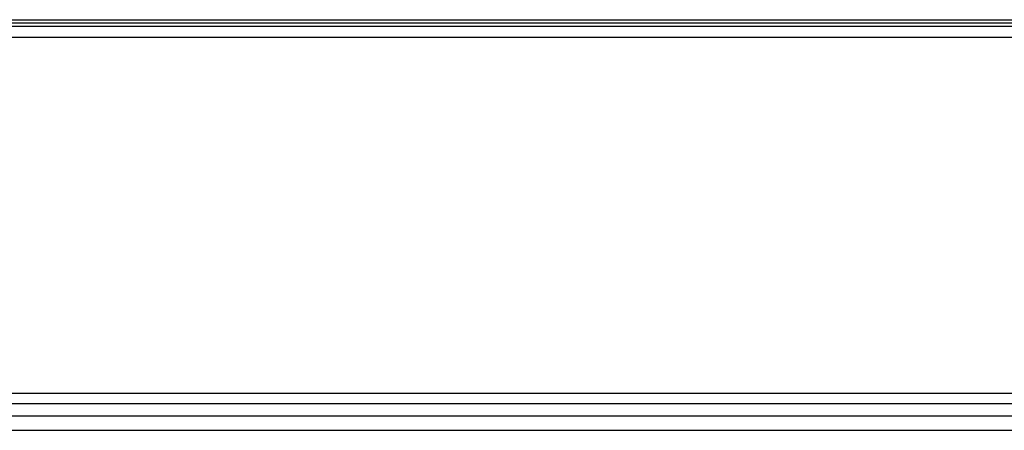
# Model space of a CAD drawing. Header units: millimetres. Extents: x -690 to 690, y -376 to 315.
# Tile 2 of 5: x -166 to 274, y -376 to -192. Entities that reach past the tile are written whole.
import ezdxf

# ---------------------------------------------------------------- set-up
doc = ezdxf.new("R2010")
doc.units = ezdxf.units.MM
doc.layers.add('MAIN-1', color=7, linetype='Continuous')
doc.layers.add('MAIN-2', color=7, linetype='Continuous')

msp = doc.modelspace()

# ---------------------------------------------------------------- linework, layer by layer
at = {"layer": 'MAIN-1'}
for p, q in [((690, -200), (-690, -200)), ((-667.5, -375.58), (667.5, -375.58))]:
    msp.add_line(p, q, dxfattribs=at)
at = {"layer": 'MAIN-2'}
for p, q in [((-667.5, -191.97), (667.5, -191.97)), ((-667.5, -191.97), (667.5, -191.97)), ((-667.5, -191.97), (667.5, -191.97)), ((-667.5, -191.97), (667.5, -191.97)), ((-667.5, -191.97), (667.5, -191.97)), ((-667.5, -191.97), (667.5, -191.97)), ((-667.5, -191.97), (667.5, -191.97)), ((667.5, -193.52), (-667.5, -193.52)), ((667.5, -193.52), (-667.5, -193.52)), ((667.5, -193.52), (-667.5, -193.52)), ((667.5, -193.52), (-667.5, -193.52)), ((667.5, -193.52), (-667.5, -193.52)), ((667.5, -193.52), (-667.5, -193.52)), ((667.5, -193.52), (-667.5, -193.52)), ((685, -195), (-685, -195)), ((-667.5, -358.99), (667.5, -358.99)), ((667.5, -363.75), (-667.5, -363.75)), ((667.5, -363.75), (-667.5, -363.75)), ((667.5, -363.75), (-667.5, -363.75)), ((667.5, -363.75), (-667.5, -363.75)), ((667.5, -363.75), (-667.5, -363.75)), ((667.5, -363.75), (-667.5, -363.75)), ((667.5, -363.75), (-667.5, -363.75)), ((667.5, -369.28), (-667.5, -369.28)), ((667.5, -369.28), (-667.5, -369.28)), ((667.5, -369.28), (-667.5, -369.28)), ((667.5, -369.28), (-667.5, -369.28)), ((667.5, -369.28), (-667.5, -369.28)), ((667.5, -369.28), (-667.5, -369.28)), ((667.5, -369.28), (-667.5, -369.28))]:
    msp.add_line(p, q, dxfattribs=at)

doc.saveas('drawing.dxf')
